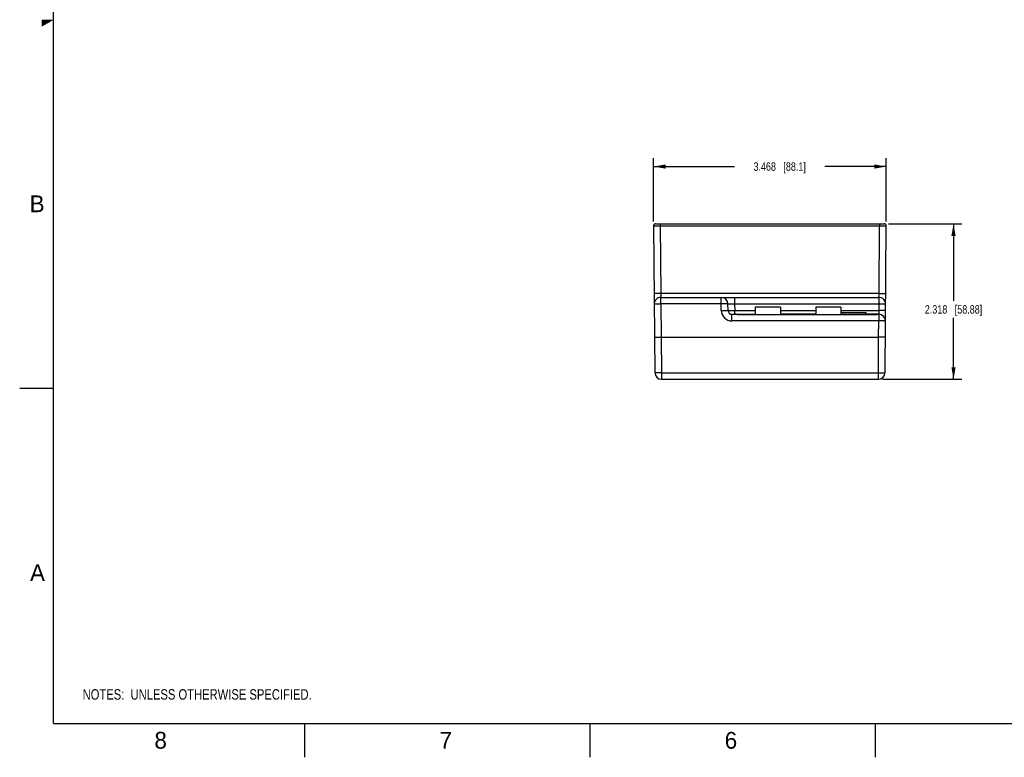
# Model space of a CAD drawing. Header units: inches. Extents: x 0 to 34, y 0 to 22.
# Tile 1 of 67: x 0 to 14.7, y 0 to 11. Entities that reach past the tile are written whole.
import ezdxf

# ---------------------------------------------------------------- set-up
doc = ezdxf.new("R2010")
doc.units = ezdxf.units.IN
doc.header["$LTSCALE"] = 1.87
doc.header["$MEASUREMENT"] = 0
doc.layers.get('0').update_dxf_attribs({"linetype": 'CONTINUOUS'})
doc.layers.add('DETAIL', color=7, linetype='CONTINUOUS')
doc.layers.add('DIMENSIONS', color=7, linetype='CONTINUOUS')
doc.styles.get("Standard").update_dxf_attribs({"font": 'txt', "width": 0.8})
doc.styles.add('TEXTSTYLE_2', font='txt')
doc.dimstyles.new('DIMSTYLE_1', dxfattribs={"dimtxt": 0.125, "dimasz": 0.18, "dimexe": 0.18, "dimexo": 0.0625, "dimgap": 0.09, "dimtad": 0, "dimtih": 1, "dimtoh": 1, "dimdec": 3, "dimzin": 4, "dimdsep": 46, "dimtxsty": 'STANDARD', "dimblk": '_FILLED', "dimblk1": '_FILLED', "dimblk2": '_FILLED', "dimcen": 0.09, "dimadec": 0, "dimazin": 0, "dimtp": 0.01, "dimtm": 0.01, "dimtfac": 1, "dimtdec": 3, "dimtofl": 0, "dimtmove": 0, "dimatfit": 3, "dimldrblk": '_FILLED', "dimfxl": 1, "dimtolj": 1, "dimtzin": 4, "dimarcsym": 0})

# ---------------------------------------------------------------- blocks, each defined once
blk = doc.blocks.new('_FILLED')
at = {"color": 0, "linetype": 'BYBLOCK'}
blk.add_solid([(0, 0), (-1, 0.174), (-1, -0.174)], dxfattribs=at)
blk = doc.blocks.new('*D0')
at = {"layer": 'DIMENSIONS', "color": 2, "linetype": 'CONTINUOUS'}
for p, q in [((9.443, 7.985), (9.443, 8.931)), ((9.443, 8.806), (10.647, 8.806)), ((12.911, 8.806), (11.997, 8.806)), ((12.911, 7.985), (12.911, 8.931))]:
    blk.add_line(p, q, dxfattribs=at)
at = {"layer": 'DIMENSIONS', "color": 2, "linetype": 'CONTINUOUS', "xscale": 0.18, "yscale": 0.18, "zscale": 0.18, "rotation": 180}
blk.add_blockref('_FILLED', (9.443, 8.806), dxfattribs=at)
at = {"layer": 'DIMENSIONS', "color": 2, "linetype": 'CONTINUOUS', "xscale": 0.18, "yscale": 0.18, "zscale": 0.18}
blk.add_blockref('_FILLED', (12.911, 8.806), dxfattribs=at)
at = {"layer": 'DIMENSIONS', "color": 2, "linetype": 'CONTINUOUS', "insert": (11.322, 8.868), "char_height": 0.125, "width": 1.225, "attachment_point": 2, "line_spacing_factor": 0.9}
blk.add_mtext('3.468{\\Ftxt.shx;\\W1.000000;\\H0.125000; }[88.1]', dxfattribs=at)
blk = doc.blocks.new('*D1')
at = {"layer": 'DIMENSIONS', "color": 2, "linetype": 'CONTINUOUS'}
for p, q in [((12.944, 7.953), (14.037, 7.953)), ((13.912, 7.953), (13.912, 6.802)), ((13.912, 5.635), (13.912, 6.552)), ((12.854, 5.635), (14.037, 5.635))]:
    blk.add_line(p, q, dxfattribs=at)
at = {"layer": 'DIMENSIONS', "color": 2, "linetype": 'CONTINUOUS', "xscale": 0.18, "yscale": 0.18, "zscale": 0.18}
for p, rotation in [((13.912, 7.953), 90), ((13.912, 5.635), 270)]:
    blk.add_blockref('_FILLED', p, dxfattribs=dict(at, rotation=rotation))
at = {"layer": 'DIMENSIONS', "color": 2, "linetype": 'CONTINUOUS', "insert": (13.912, 6.739), "char_height": 0.125, "width": 1.325, "attachment_point": 2, "line_spacing_factor": 0.9}
blk.add_mtext('2.318{\\Ftxt.shx;\\W1.000000;\\H0.125000; }[58.88]', dxfattribs=at)
blk = doc.blocks.new('NOTES_HEADER_BL0', base_point=(3.1215, 0.9375))
at = {"layer": 'DETAIL', "color": 2, "linetype": 'CONTINUOUS', "width": 0.8}
blk.add_text('NOTES:  UNLESS OTHERWISE SPECIFIED.', height=0.156, dxfattribs=at).set_placement((0.9375, 0.8595))

msp = doc.modelspace()

# ---------------------------------------------------------------- linework, layer by layer
at = {"color": 2, "linetype": 'CONTINUOUS'}
for p, q in [((0.3303, 10.99), (0.4827, 10.99)), ((0.3303, 10.98), (0.4654, 10.98)), ((0.3303, 10.97), (0.448, 10.97)), ((0.3303, 10.96), (0.4307, 10.96)), ((0.3303, 10.95), (0.4134, 10.95)), ((0.3303, 10.94), (0.3961, 10.94)), ((0.3303, 10.93), (0.3788, 10.93)), ((0.3303, 10.92), (0.3614, 10.92)), ((0.3303, 10.91), (0.3441, 10.91)), ((0, 5.5), (0.5, 5.5)), ((4.25, 0), (4.25, 0.5)), ((8.5, 0), (8.5, 0.5)), ((12.75, 0), (12.75, 0.5))]:
    msp.add_line(p, q, dxfattribs=at)
at = {"color": 7, "linetype": 'CONTINUOUS'}
for p, q in [((9.4426, 7.9227), (9.4617, 5.7341)), ((9.4726, 7.953), (12.881, 7.953)), ((9.5426, 7.953), (9.5426, 7.9235)), ((9.5426, 7.9235), (9.5514, 6.9135)), ((9.5426, 7.9235), (12.811, 7.9235)), ((12.8022, 6.9135), (12.811, 7.9235)), ((12.811, 7.953), (12.811, 7.9235)), ((12.8919, 5.7341), (12.911, 7.9227)), ((12.8022, 6.9135), (9.5514, 6.9135)), ((9.5514, 6.9135), (9.5528, 6.8554)), ((12.8009, 6.8554), (12.8022, 6.9135)), ((9.5528, 6.7572), (9.5528, 6.8554)), ((9.5528, 6.8554), (12.8009, 6.8554)), ((9.5528, 6.7572), (9.5571, 6.264)), ((10.4508, 6.7572), (9.5528, 6.7572)), ((10.4508, 6.7572), (10.4508, 6.8554)), ((10.4525, 6.6615), (10.4508, 6.7572)), ((10.5525, 6.6615), (10.5508, 6.7572)), ((10.6508, 6.8554), (10.6508, 6.7572)), ((10.6508, 6.7572), (10.6525, 6.6615)), ((10.6508, 6.7572), (12.8009, 6.7572)), ((12.8009, 6.7572), (12.8, 6.6615)), ((12.8009, 6.8554), (12.8009, 6.7572)), ((10.6115, 6.5052), (10.6115, 6.6035)), ((10.6115, 6.6035), (10.9593, 6.6035)), ((10.6525, 6.6035), (10.6525, 6.6615)), ((10.6525, 6.6615), (10.9593, 6.6615)), ((10.6587, 6.6035), (10.6872, 6.6029)), ((10.6872, 6.6035), (10.6872, 6.6029)), ((10.6872, 6.6029), (12.7732, 6.6029)), ((10.6872, 6.6029), (12.7765, 6.6029)), ((10.9593, 6.709), (10.9593, 6.6029)), ((11.3343, 6.709), (10.9593, 6.709)), ((11.3343, 6.709), (11.3343, 6.6029)), ((11.3343, 6.6615), (11.8593, 6.6615)), ((11.8593, 6.6035), (11.3343, 6.6035)), ((12.2343, 6.709), (11.8593, 6.709)), ((11.8593, 6.709), (11.8593, 6.6029)), ((12.2343, 6.709), (12.2343, 6.6029)), ((12.2343, 6.6615), (12.8, 6.6615)), ((12.6098, 6.623), (12.2343, 6.623)), ((12.2343, 6.6033), (12.3283, 6.6033)), ((12.3283, 6.6033), (12.3283, 6.6029)), ((12.348, 6.6033), (12.6098, 6.6033)), ((12.348, 6.6033), (12.348, 6.6029)), ((12.6098, 6.6029), (12.6098, 6.623)), ((12.7987, 6.6035), (12.6098, 6.6035)), ((12.7732, 6.6029), (12.7732, 6.6035)), ((12.7732, 6.6029), (12.7987, 6.6034)), ((12.7986, 6.6034), (12.8018, 6.6034)), ((12.8, 6.6615), (12.7987, 6.6035)), ((12.7987, 6.6034), (12.7987, 6.5052)), ((12.8018, 6.6034), (12.8019, 6.6034)), ((12.8184, 6.6015), (12.8183, 6.6015)), ((12.7987, 6.5052), (10.6115, 6.5052)), ((12.7966, 6.264), (12.7987, 6.5052)), ((9.4571, 6.2631), (9.557, 6.264)), ((9.557, 6.264), (9.5617, 5.7332)), ((9.557, 6.264), (12.7966, 6.264)), ((12.792, 5.7332), (12.7966, 6.264)), ((12.8966, 6.2631), (12.7966, 6.264)), ((9.5617, 5.7332), (9.5617, 5.635)), ((9.5617, 5.7332), (12.792, 5.7332)), ((12.792, 5.635), (12.792, 5.7332)), ((9.5617, 5.635), (12.792, 5.635))]:
    msp.add_line(p, q, dxfattribs=at)
at = {"color": 7, "linetype": 'CONTINUOUS', "const_width": 0.02}
for points in [[(0.5, 21.5), (0.5, 0.5)], [(0.5, 0.5), (33.5, 0.5)]]:
    msp.add_lwpolyline(points, dxfattribs=at)
at = {"color": 7, "linetype": 'CONTINUOUS'}
for points in [[(10.6746, 6.6031), (10.6657, 6.6033), (10.6614, 6.6034), (10.6587, 6.6035)], [(10.6872, 6.6029), (10.684, 6.6029), (10.6793, 6.603), (10.6746, 6.6031)], [(12.7862, 6.6031), (12.7814, 6.603), (12.7765, 6.6029)], [(12.7986, 6.6034), (12.7954, 6.6034), (12.7862, 6.6031)], [(12.8018, 6.6034), (12.8009, 6.6034), (12.7986, 6.6034)]]:
    msp.add_lwpolyline(points, dxfattribs=at)
for centre, radius, start, end in [((9.4726, 7.923), 0.03, 90.00105, 180.49999), ((12.881, 7.923), 0.03, 359.5, 90), ((9.5528, 6.7554), 0.1, 90, 180.5), ((10.4508, 6.7554), 0.1, 1.00001, 90), ((12.8009, 6.7554), 0.1, 359.49952, 90), ((10.6115, 6.6643), 0.1591, 181.00034, 269.99966), ((10.6115, 6.6625), 0.0591, 181, 269.99919), ((12.7987, 6.6018), 0.00162, 89.98953, 97.02608), ((12.7987, 6.5035), 0.1, 88.19095, 89.99278), ((12.7987, 6.5035), 0.1, 359.5, 88.14237), ((9.5617, 5.735), 0.1, 180.5, 270), ((12.792, 5.735), 0.1, 270, 359.5)]:
    msp.add_arc(centre, radius, start, end, dxfattribs=at)
for points, knots in [([(9.4426, 7.9227), (9.4426, 7.9227), (9.4426, 7.9227), (9.4426, 7.9227), (9.4426, 7.9227), (9.4427, 7.9227), (9.4428, 7.9227), (9.4429, 7.9227), (9.4429, 7.9227), (9.4431, 7.9228), (9.4433, 7.9228), (9.4437, 7.9228), (9.4441, 7.9228), (9.4445, 7.9228), (9.445, 7.9228), (9.4456, 7.9228), (9.4462, 7.9228), (9.4472, 7.9229), (9.4485, 7.9229), (9.4503, 7.9229), (9.4522, 7.9229), (9.4545, 7.923), (9.4569, 7.923), (9.4595, 7.923), (9.4623, 7.9231), (9.4665, 7.9231), (9.4721, 7.9231), (9.4793, 7.9232), (9.4872, 7.9233), (9.4956, 7.9233), (9.5044, 7.9233), (9.5136, 7.9234), (9.5231, 7.9234), (9.5328, 7.9235), (9.5393, 7.9235), (9.5426, 7.9235)], [0, 0, 0, 0, 0.0000988, 0.0003334, 0.000715, 0.0012454, 0.0019253, 0.0027549, 0.0037343, 0.0048634, 0.0075708, 0.0108756, 0.0147755, 0.0192687, 0.0243526, 0.030024, 0.0362793, 0.043115, 0.0585112, 0.0761749, 0.0960644, 0.1181309, 0.1423222, 0.1685791, 0.1968394, 0.2270341, 0.2929329, 0.3656412, 0.444459, 0.5286272, 0.6173354, 0.7097293, 0.804919, 0.9019876, 1, 1, 1, 1]), ([(12.811, 7.9235), (12.8143, 7.9235), (12.8208, 7.9235), (12.8305, 7.9234), (12.84, 7.9234), (12.8492, 7.9233), (12.858, 7.9233), (12.8664, 7.9233), (12.8743, 7.9232), (12.8815, 7.9231), (12.8872, 7.9231), (12.8913, 7.9231), (12.8941, 7.923), (12.8968, 7.923), (12.8992, 7.923), (12.9014, 7.9229), (12.9034, 7.9229), (12.9051, 7.9229), (12.9065, 7.9229), (12.9074, 7.9228), (12.908, 7.9228), (12.9086, 7.9228), (12.9091, 7.9228), (12.9096, 7.9228), (12.9099, 7.9228), (12.9103, 7.9228), (12.9105, 7.9228), (12.9107, 7.9227), (12.9108, 7.9227), (12.9109, 7.9227), (12.9109, 7.9227), (12.911, 7.9227), (12.911, 7.9227), (12.911, 7.9227), (12.911, 7.9227), (12.911, 7.9227)], [0, 0, 0, 0, 0.0980124, 0.195081, 0.2902707, 0.3826646, 0.4713728, 0.555541, 0.6343588, 0.7070671, 0.7729659, 0.8031606, 0.8314209, 0.8576778, 0.8818691, 0.9039356, 0.9238251, 0.9414888, 0.956885, 0.9637207, 0.969976, 0.9756474, 0.9807313, 0.9852245, 0.9891244, 0.9924292, 0.9951366, 0.9962657, 0.9972451, 0.9980747, 0.9987546, 0.999285, 0.9996666, 0.9999012, 1, 1, 1, 1]), ([(9.5514, 6.9135), (9.5481, 6.9134), (9.5416, 6.9134), (9.532, 6.9133), (9.5225, 6.9131), (9.5133, 6.913), (9.5044, 6.9128), (9.496, 6.9127), (9.4882, 6.9125), (9.4809, 6.9123), (9.4753, 6.9122), (9.4711, 6.9121), (9.4683, 6.912), (9.4657, 6.9119), (9.4633, 6.9118), (9.4611, 6.9117), (9.4591, 6.9116), (9.4573, 6.9115), (9.4558, 6.9114), (9.4545, 6.9113), (9.4534, 6.9112), (9.4527, 6.9111), (9.4522, 6.9111), (9.4519, 6.911), (9.4517, 6.911), (9.4516, 6.9109), (9.4515, 6.9109), (9.4515, 6.9109), (9.4514, 6.9109), (9.4514, 6.9109), (9.4514, 6.9108)], [0, 0, 0, 0, 0.097941, 0.1949404, 0.2900641, 0.3823962, 0.4710475, 0.5551647, 0.6339378, 0.7066087, 0.7724781, 0.8026613, 0.8309125, 0.8571629, 0.8813504, 0.9034162, 0.9233082, 0.9409784, 0.9563857, 0.9694933, 0.9802726, 0.9887001, 0.9920281, 0.9947648, 0.9969118, 0.9977659, 0.9984757, 0.999044, 0.9994768, 1, 1, 1, 1]), ([(12.8022, 6.9135), (12.8055, 6.9134), (12.812, 6.9134), (12.8217, 6.9133), (12.8312, 6.9131), (12.8404, 6.913), (12.8492, 6.9128), (12.8576, 6.9127), (12.8655, 6.9125), (12.8727, 6.9123), (12.8783, 6.9122), (12.8825, 6.9121), (12.8853, 6.912), (12.8879, 6.9119), (12.8903, 6.9118), (12.8925, 6.9117), (12.8945, 6.9116), (12.8963, 6.9115), (12.8978, 6.9114), (12.8991, 6.9113), (12.9002, 6.9112), (12.901, 6.9111), (12.9014, 6.9111), (12.9017, 6.911), (12.9019, 6.911), (12.902, 6.9109), (12.9021, 6.9109), (12.9021, 6.9109), (12.9022, 6.9109), (12.9022, 6.9109), (12.9022, 6.9108)], [0, 0, 0, 0, 0.097941, 0.1949404, 0.2900641, 0.3823962, 0.4710475, 0.5551647, 0.6339378, 0.7066087, 0.7724781, 0.8026613, 0.8309125, 0.8571629, 0.8813504, 0.9034162, 0.9233082, 0.9409784, 0.9563857, 0.9694933, 0.9802726, 0.9887001, 0.9920281, 0.9947648, 0.9969118, 0.9977659, 0.9984757, 0.999044, 0.9994768, 1, 1, 1, 1]), ([(9.5528, 6.7572), (9.5495, 6.7571), (9.543, 6.7571), (9.5333, 6.757), (9.5238, 6.7569), (9.5146, 6.7567), (9.5058, 6.7566), (9.4974, 6.7564), (9.4895, 6.7562), (9.4823, 6.7561), (9.4767, 6.7559), (9.4725, 6.7558), (9.4697, 6.7557), (9.4671, 6.7556), (9.4646, 6.7555), (9.4624, 6.7554), (9.4605, 6.7553), (9.4587, 6.7552), (9.4571, 6.7551), (9.4558, 6.755), (9.4548, 6.7549), (9.454, 6.7548), (9.4535, 6.7548), (9.4533, 6.7547), (9.4531, 6.7547), (9.453, 6.7547), (9.4529, 6.7546), (9.4528, 6.7546), (9.4528, 6.7546), (9.4528, 6.7546), (9.4528, 6.7546)], [0, 0, 0, 0, 0.0979408, 0.1949399, 0.2900636, 0.3823957, 0.4710471, 0.5551643, 0.6339375, 0.7066085, 0.7724779, 0.8026612, 0.8309124, 0.8571628, 0.8813503, 0.9034161, 0.9233082, 0.9409783, 0.9563857, 0.9694933, 0.9802726, 0.9887001, 0.9920281, 0.9947648, 0.9969118, 0.9977659, 0.9984757, 0.999044, 0.9994768, 1, 1, 1, 1]), ([(10.5508, 6.7572), (10.5508, 6.7572), (10.5508, 6.7572), (10.5507, 6.7572), (10.5507, 6.7573), (10.5506, 6.7573), (10.5505, 6.7573), (10.5503, 6.7573), (10.55, 6.7574), (10.5496, 6.7574), (10.5488, 6.7575), (10.5477, 6.7576), (10.5464, 6.7576), (10.5449, 6.7577), (10.5431, 6.7577), (10.5411, 6.7578), (10.5389, 6.7578), (10.5365, 6.7578), (10.5339, 6.7579), (10.5311, 6.7579), (10.5269, 6.7579), (10.5213, 6.7579), (10.5141, 6.7579), (10.5062, 6.7579), (10.4978, 6.7578), (10.489, 6.7577), (10.4798, 6.7576), (10.4703, 6.7575), (10.4606, 6.7573), (10.4541, 6.7572), (10.4508, 6.7572)], [0, 0, 0, 0, 0.0005232, 0.0009559, 0.0015242, 0.0022339, 0.003088, 0.0052346, 0.0079711, 0.0112986, 0.0197252, 0.0305031, 0.0436092, 0.0590148, 0.076683, 0.096573, 0.1186364, 0.1428216, 0.1690696, 0.1973183, 0.2274991, 0.2933639, 0.366031, 0.4448014, 0.5289175, 0.6175698, 0.7099055, 0.8050358, 0.9020451, 1, 1, 1, 1]), ([(10.5508, 6.7572), (10.5508, 6.7572), (10.5508, 6.7572), (10.5509, 6.7572), (10.5509, 6.7573), (10.551, 6.7573), (10.5511, 6.7573), (10.5514, 6.7574), (10.552, 6.7574), (10.5528, 6.7575), (10.5539, 6.7576), (10.5552, 6.7576), (10.5567, 6.7577), (10.5585, 6.7577), (10.5605, 6.7578), (10.5627, 6.7578), (10.5651, 6.7578), (10.5677, 6.7579), (10.5705, 6.7579), (10.5747, 6.7579), (10.5803, 6.7579), (10.5876, 6.7579), (10.5954, 6.7579), (10.6038, 6.7578), (10.6127, 6.7577), (10.6219, 6.7576), (10.6346, 6.7574), (10.6443, 6.7573), (10.6508, 6.7572)], [0, 0, 0, 0, 0.0005148, 0.0009408, 0.0015018, 0.002204, 0.0030503, 0.0051814, 0.0112144, 0.0196119, 0.0303623, 0.0434429, 0.0588253, 0.076473, 0.0963456, 0.1183949, 0.1425692, 0.1688099, 0.1970547, 0.2272351, 0.2931087, 0.3657961, 0.4445959, 0.5287476, 0.6174385, 0.7098126, 0.8049788, 1, 1, 1, 1]), ([(12.9009, 6.7546), (12.9009, 6.7546), (12.9008, 6.7546), (12.9008, 6.7546), (12.9007, 6.7546), (12.9007, 6.7547), (12.9005, 6.7547), (12.9004, 6.7547), (12.9001, 6.7548), (12.8996, 6.7548), (12.8989, 6.7549), (12.8978, 6.755), (12.8965, 6.7551), (12.8949, 6.7552), (12.8932, 6.7553), (12.8912, 6.7554), (12.889, 6.7555), (12.8866, 6.7556), (12.8839, 6.7557), (12.8811, 6.7558), (12.877, 6.7559), (12.8713, 6.7561), (12.8641, 6.7562), (12.8562, 6.7564), (12.8478, 6.7566), (12.839, 6.7567), (12.8298, 6.7569), (12.8203, 6.757), (12.8106, 6.7571), (12.8041, 6.7571), (12.8009, 6.7572)], [0, 0, 0, 0, 0.0005232, 0.000956, 0.0015243, 0.0022341, 0.0030882, 0.0052351, 0.0079719, 0.0112998, 0.0197273, 0.0305065, 0.0436141, 0.0590214, 0.0766916, 0.0965836, 0.1186493, 0.1428368, 0.1690872, 0.1973384, 0.2275216, 0.293391, 0.366062, 0.4448351, 0.5289523, 0.6176037, 0.7099358, 0.8050595, 0.9020589, 1, 1, 1, 1]), ([(10.4525, 6.6615), (10.4558, 6.6615), (10.4623, 6.6617), (10.4719, 6.6618), (10.4814, 6.6619), (10.4906, 6.662), (10.4995, 6.6621), (10.5079, 6.6622), (10.5157, 6.6622), (10.523, 6.6622), (10.5286, 6.6622), (10.5327, 6.6622), (10.5356, 6.6622), (10.5382, 6.6621), (10.5406, 6.6621), (10.5428, 6.6621), (10.5448, 6.662), (10.5466, 6.662), (10.5481, 6.6619), (10.5494, 6.6619), (10.5505, 6.6618), (10.5512, 6.6617), (10.5517, 6.6617), (10.552, 6.6617), (10.5522, 6.6616), (10.5523, 6.6616), (10.5524, 6.6616), (10.5524, 6.6616), (10.5525, 6.6615), (10.5525, 6.6615), (10.5525, 6.6615)], [0, 0, 0, 0, 0.0979552, 0.1949647, 0.290095, 0.3824306, 0.4710829, 0.5551989, 0.6339693, 0.7066363, 0.7725011, 0.8026819, 0.8309306, 0.8571786, 0.8813637, 0.9034271, 0.9233171, 0.9409852, 0.9563908, 0.9694969, 0.9802749, 0.9887014, 0.992029, 0.9947654, 0.996912, 0.9977661, 0.9984758, 0.9990441, 0.9994768, 1, 1, 1, 1]), ([(10.5525, 6.6615), (10.5525, 6.6615), (10.5525, 6.6615), (10.5525, 6.6615), (10.5526, 6.6614), (10.5528, 6.6614), (10.553, 6.6614), (10.5533, 6.6614), (10.5536, 6.6613), (10.554, 6.6613), (10.5544, 6.6613), (10.5549, 6.6613), (10.5557, 6.6613), (10.5569, 6.6612), (10.5584, 6.6612), (10.5602, 6.6612), (10.5622, 6.6611), (10.5644, 6.6611), (10.5668, 6.6611), (10.5694, 6.6611), (10.5722, 6.6611), (10.5764, 6.6611), (10.582, 6.6611), (10.5893, 6.6611), (10.5971, 6.6611), (10.6055, 6.6611), (10.6143, 6.6612), (10.6235, 6.6612), (10.633, 6.6613), (10.6427, 6.6614), (10.6492, 6.6615), (10.6525, 6.6615)], [0, 0, 0, 0, 0.0001477, 0.0004075, 0.0013469, 0.0028736, 0.0049947, 0.007712, 0.0110249, 0.0149318, 0.0194307, 0.0245195, 0.030195, 0.0432924, 0.058693, 0.0763593, 0.0962499, 0.1183162, 0.1425061, 0.1687605, 0.1970172, 0.2272074, 0.2930948, 0.3657885, 0.4445891, 0.5287379, 0.6174249, 0.7097965, 0.8049632, 0.9020091, 1, 1, 1, 1]), ([(12.9, 6.6589), (12.9, 6.6589), (12.9, 6.6589), (12.8999, 6.6589), (12.8999, 6.659), (12.8998, 6.659), (12.8997, 6.659), (12.8995, 6.6591), (12.8992, 6.6591), (12.8988, 6.6592), (12.898, 6.6592), (12.8969, 6.6593), (12.8956, 6.6594), (12.8941, 6.6595), (12.8923, 6.6596), (12.8903, 6.6597), (12.8881, 6.6598), (12.8857, 6.6599), (12.8831, 6.66), (12.8803, 6.6601), (12.8761, 6.6602), (12.8705, 6.6604), (12.8633, 6.6605), (12.8554, 6.6607), (12.847, 6.6609), (12.8382, 6.661), (12.829, 6.6612), (12.8195, 6.6613), (12.8098, 6.6614), (12.8033, 6.6615), (12.8, 6.6615)], [0, 0, 0, 0, 0.0005232, 0.000956, 0.0015243, 0.0022341, 0.0030882, 0.0052352, 0.0079719, 0.0112999, 0.0197274, 0.0305067, 0.0436143, 0.0590216, 0.0766918, 0.0965838, 0.1186496, 0.1428371, 0.1690875, 0.1973387, 0.2275219, 0.2933913, 0.3660622, 0.4448353, 0.5289525, 0.6176038, 0.7099359, 0.8050596, 0.902059, 1, 1, 1, 1]), ([(12.8987, 6.5026), (12.8987, 6.5026), (12.8986, 6.5026), (12.8986, 6.5027), (12.8985, 6.5027), (12.8985, 6.5027), (12.8983, 6.5027), (12.8982, 6.5028), (12.8979, 6.5028), (12.8974, 6.5029), (12.8967, 6.503), (12.8956, 6.503), (12.8943, 6.5031), (12.8927, 6.5032), (12.891, 6.5033), (12.889, 6.5034), (12.8868, 6.5035), (12.8844, 6.5036), (12.8817, 6.5037), (12.8789, 6.5038), (12.8748, 6.5039), (12.8691, 6.5041), (12.8619, 6.5043), (12.854, 6.5044), (12.8456, 6.5046), (12.8368, 6.5047), (12.8276, 6.5049), (12.8181, 6.505), (12.8084, 6.5051), (12.8019, 6.5052), (12.7987, 6.5052)], [0, 0, 0, 0, 0.0005232, 0.000956, 0.0015243, 0.0022341, 0.0030882, 0.0052352, 0.0079719, 0.0112999, 0.0197274, 0.0305067, 0.0436143, 0.0590216, 0.0766918, 0.0965838, 0.1186496, 0.1428371, 0.1690875, 0.1973387, 0.2275219, 0.2933913, 0.3660622, 0.4448353, 0.5289525, 0.6176038, 0.7099359, 0.8050596, 0.902059, 1, 1, 1, 1]), ([(9.5617, 5.7332), (9.5584, 5.7332), (9.5519, 5.7331), (9.5422, 5.7331), (9.5327, 5.733), (9.5235, 5.733), (9.5147, 5.733), (9.5063, 5.733), (9.4984, 5.7331), (9.4912, 5.7331), (9.4856, 5.7332), (9.4814, 5.7332), (9.4786, 5.7333), (9.476, 5.7333), (9.4736, 5.7334), (9.4714, 5.7334), (9.4694, 5.7335), (9.4676, 5.7335), (9.4661, 5.7336), (9.4648, 5.7337), (9.4637, 5.7338), (9.4629, 5.7338), (9.4624, 5.7339), (9.4622, 5.7339), (9.462, 5.7339), (9.4619, 5.734), (9.4618, 5.734), (9.4617, 5.734), (9.4617, 5.734), (9.4617, 5.7341), (9.4617, 5.7341)], [0, 0, 0, 0, 0.0979502, 0.1949561, 0.2900842, 0.3824187, 0.4710707, 0.5551871, 0.6339584, 0.7066268, 0.7724932, 0.8026748, 0.8309243, 0.8571731, 0.8813591, 0.9034233, 0.923314, 0.9409828, 0.956389, 0.9694956, 0.980274, 0.9887009, 0.9920286, 0.9947651, 0.9969119, 0.997766, 0.9984757, 0.999044, 0.9994768, 1, 1, 1, 1]), ([(12.792, 5.7332), (12.7952, 5.7332), (12.8017, 5.7331), (12.8114, 5.7331), (12.8209, 5.733), (12.8301, 5.733), (12.8389, 5.733), (12.8473, 5.733), (12.8552, 5.7331), (12.8624, 5.7331), (12.8681, 5.7332), (12.8722, 5.7332), (12.875, 5.7333), (12.8776, 5.7333), (12.8801, 5.7334), (12.8823, 5.7334), (12.8843, 5.7335), (12.886, 5.7335), (12.8876, 5.7336), (12.8889, 5.7337), (12.8899, 5.7338), (12.8907, 5.7338), (12.8912, 5.7339), (12.8914, 5.7339), (12.8916, 5.7339), (12.8918, 5.734), (12.8918, 5.734), (12.8919, 5.734), (12.8919, 5.734), (12.8919, 5.7341), (12.8919, 5.7341)], [0, 0, 0, 0, 0.0979502, 0.1949561, 0.2900842, 0.3824187, 0.4710707, 0.5551871, 0.6339584, 0.7066268, 0.7724932, 0.8026748, 0.8309243, 0.8571731, 0.8813591, 0.9034233, 0.923314, 0.9409828, 0.956389, 0.9694956, 0.980274, 0.9887009, 0.9920286, 0.9947651, 0.9969119, 0.997766, 0.9984757, 0.999044, 0.9994768, 1, 1, 1, 1])]:
    msp.add_open_spline(points, degree=3, knots=knots, dxfattribs=at)

# ---------------------------------------------------------------- block references
at = {"layer": 'DETAIL', "color": 2, "linetype": 'CONTINUOUS'}
msp.add_blockref('NOTES_HEADER_BL0', (3.1215, 0.9375), dxfattribs=at)

# ---------------------------------------------------------------- texts
at = {"color": 2, "linetype": 'CONTINUOUS', "char_height": 0.25, "width": 0.25, "attachment_point": 1, "line_spacing_factor": 0.9, "style": 'TEXTSTYLE_2'}
for s, insert in [('B', (0.1484, 8.3757)), ('A', (0.1541, 2.8761)), ('8', (2.0074, 0.3791)), ('7', (6.2553, 0.3787)), ('6', (10.5033, 0.3784))]:
    msp.add_mtext(s, dxfattribs=dict(at, insert=insert))

# ---------------------------------------------------------------- dimensions: what is measured, and where the dimension line sits
at = {"layer": 'DIMENSIONS', "color": 2, "linetype": 'CONTINUOUS'}
dim = msp.add_linear_dim(base=(12.911, 8.8057), p1=(9.4426, 7.9852), p2=(12.911, 7.9852), dimstyle='DIMSTYLE_1', dxfattribs=at)
dim.commit()
dim.dimension.update_dxf_attribs({"geometry": '*D0', "text_midpoint": (11.1725, 8.8057), "dimtype": 160})
dim = msp.add_linear_dim(base=(13.9116, 7.953), p1=(12.8545, 5.635), p2=(12.9435, 7.953), angle=90, dimstyle='DIMSTYLE_1', dxfattribs=at)
dim.commit()
dim.dimension.update_dxf_attribs({"geometry": '*D1', "text_midpoint": (13.7616, 6.6767), "dimtype": 160})

doc.saveas('drawing.dxf')
